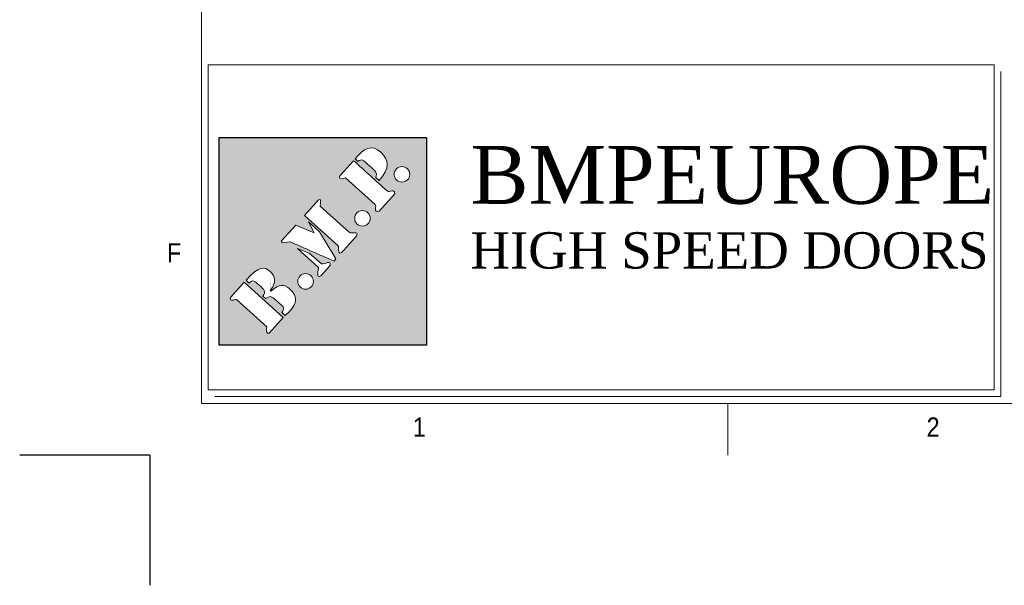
# Model space of a CAD drawing. Header units: millimetres. Extents: x 1545 to 17790, y 764 to 5765.
# Tile 1 of 5: x 1545 to 3060, y 764 to 1633. Entities that reach past the tile are written whole.
import ezdxf

# ---------------------------------------------------------------- set-up
doc = ezdxf.new("R2010")
doc.units = ezdxf.units.MM
doc.header["$LTSCALE"] = 50
doc.layers.add('FORMAT', color=7, linetype='Continuous')
doc.layers.add('Livello 1', color=7, linetype='Continuous')
doc.styles.add('SLDTEXTSTYLE0', font='GOTHIC.TTF', dxfattribs={"width": 0.913})
doc.styles.get("Standard").update_dxf_attribs({"font": 'GOTHIC.TTF'})

# ---------------------------------------------------------------- blocks, each defined once
blk = doc.blocks.new('A$C7C9C4F3F')
at = {"layer": 'FORMAT', "color": 7, "lineweight": 5}
for p, q in [((199.3, 11304.4), (199.3, 199.3)), ((199.3, 199.3), (16199.3, 199.3)), ((2224.2, 0), (2224.2, 199.3))]:
    blk.add_line(p, q, dxfattribs=at)
at = {"color": 7, "lineweight": 5, "char_height": 73.8, "attachment_point": 1, "style": 'SLDTEXTSTYLE0'}
for s, insert in [('1', (1011.8, 145.3)), ('2', (2988.2, 145.3))]:
    blk.add_mtext(s, dxfattribs=dict(at, insert=insert))
at = {"layer": 'FORMAT', "color": 7, "lineweight": 5, "insert": (66.4, 815), "char_height": 73.8, "attachment_point": 1, "style": 'SLDTEXTSTYLE0'}
blk.add_mtext('F', dxfattribs=at)

msp = doc.modelspace()

# ---------------------------------------------------------------- hatches: boundary and pattern name
at = {"true_color": 0x10733a}
h = msp.add_hatch(color=116, dxfattribs=at)
h.dxf.hatch_style = 1
h.paths.add_polyline_path([(1851.6, 1451.9), (1851.6, 1132.8), (2170.7, 1132.8), (2170.7, 1451.9)])
edge = h.paths.add_edge_path(flags=16)
edge.add_spline(control_points=[(1983, 1332.3), (1983, 1332.3), (2001, 1352.2), (2001, 1352.2), (2001, 1352.2), (2001, 1352.2), (2001, 1352.2), (2001, 1352.2)], knot_values=[0.142859, 0.142859, 0.142859, 0.142859, 0.285714, 0.285714, 0.285714, 0.285714, 0.285716, 0.285716, 0.285716, 0.285716], degree=3, periodic=0)
edge.add_spline(control_points=[(2001, 1352.2), (2011.8, 1364.3), (2006.5, 1348.2), (2007.3, 1346.5), (2007.3, 1346.5), (2007.3, 1346.5), (2007.3, 1346.5), (2007.3, 1346.5)], knot_values=[0.285716, 0.285716, 0.285716, 0.285716, 0.428571, 0.428571, 0.428571, 0.428571, 0.428573, 0.428573, 0.428573, 0.428573], degree=3, periodic=0)
edge.add_spline(control_points=[(2007.3, 1346.5), (2007.3, 1346.5), (2052.5, 1305.8), (2052.5, 1305.8), (2052.5, 1305.8), (2052.5, 1305.8), (2052.5, 1305.8), (2052.5, 1305.8)], knot_values=[0.428573, 0.428573, 0.428573, 0.428573, 0.571429, 0.571429, 0.571429, 0.571429, 0.57143, 0.57143, 0.57143, 0.57143], degree=3, periodic=0)
edge.add_spline(control_points=[(2052.5, 1305.8), (2056.3, 1304.7), (2070.3, 1308.4), (2061.5, 1298.6), (2061.5, 1298.6), (2061.5, 1298.6), (2061.5, 1298.6), (2061.5, 1298.6)], knot_values=[0.57143, 0.57143, 0.57143, 0.57143, 0.714286, 0.714286, 0.714286, 0.714286, 0.714287, 0.714287, 0.714287, 0.714287], degree=3, periodic=0)
edge.add_spline(control_points=[(2061.5, 1298.6), (2061.5, 1298.6), (2043.1, 1278.2), (2043.1, 1278.2), (2043.1, 1278.2), (2032.5, 1266.5), (2036.9, 1283.8), (2034.6, 1285.8)], knot_values=[0.714287, 0.714287, 0.714287, 0.714287, 0.857143, 0.857143, 0.857143, 0.857143, 1, 1, 1, 1], degree=3, periodic=0)
edge.add_spline(control_points=[(2034.6, 1285.8), (2034.6, 1285.8), (2021.7, 1297.5), (2008.8, 1309.1)], knot_values=[0, 0, 0, 0, 0.071429, 0.071429, 0.071429, 0.071429], degree=3, periodic=0)
edge.add_spline(control_points=[(2008.8, 1309.1), (1995.9, 1320.7), (1983, 1332.3), (1983, 1332.3), (1983, 1332.3), (1983, 1332.3), (1983, 1332.3), (1983, 1332.3)], knot_values=[0.071429, 0.071429, 0.071429, 0.071429, 0.142857, 0.142857, 0.142857, 0.142857, 0.142859, 0.142859, 0.142859, 0.142859], degree=3, periodic=0)
edge = h.paths.add_edge_path(flags=16)
edge.add_spline(control_points=[(1969.6, 1317.4), (1969.6, 1317.4), (1997.9, 1305.6), (1997.9, 1305.6), (1997.9, 1305.6), (1997.9, 1305.6), (1997.9, 1305.6), (1997.9, 1305.6)], knot_values=[0.444446, 0.444446, 0.444446, 0.444446, 0.555556, 0.555556, 0.555556, 0.555556, 0.555557, 0.555557, 0.555557, 0.555557], degree=3, periodic=0)
edge.add_spline(control_points=[(1997.9, 1305.6), (1997.9, 1305.6), (1989.3, 1322.3), (1989.3, 1322.3), (1989.3, 1322.3), (1989.3, 1322.3), (1989.3, 1322.3), (1989.3, 1322.3)], knot_values=[0.555557, 0.555557, 0.555557, 0.555557, 0.666667, 0.666667, 0.666667, 0.666667, 0.666668, 0.666668, 0.666668, 0.666668], degree=3, periodic=0)
edge.add_spline(control_points=[(1989.3, 1322.3), (1989.3, 1322.3), (2006, 1307.2), (2006, 1307.2), (2006, 1307.2), (2006, 1307.2), (2006, 1307.2), (2006, 1307.2)], knot_values=[0.666668, 0.666668, 0.666668, 0.666668, 0.777778, 0.777778, 0.777778, 0.777778, 0.777779, 0.777779, 0.777779, 0.777779], degree=3, periodic=0)
edge.add_spline(control_points=[(2006, 1307.2), (2006, 1307.2), (2031.4, 1265.2), (2031.4, 1265.2), (2031.4, 1265.2), (2031.4, 1265.2), (2031.4, 1265.2), (2031.4, 1265.2)], knot_values=[0.777779, 0.777779, 0.777779, 0.777779, 0.888889, 0.888889, 0.888889, 0.888889, 0.88889, 0.88889, 0.88889, 0.88889], degree=3, periodic=0)
edge.add_spline(control_points=[(2031.4, 1265.2), (2031.4, 1265.2), (2028.5, 1262), (2028.5, 1262)], knot_values=[0.88889, 0.88889, 0.88889, 0.88889, 1, 1, 1, 1], degree=3, periodic=0)
edge.add_spline(control_points=[(2028.5, 1262), (2006.1, 1271.8), (1982.9, 1282), (1960.5, 1291.8), (1960.5, 1291.8), (1960.5, 1291.8), (1960.5, 1291.8), (1960.5, 1291.8)], knot_values=[0, 0, 0, 0, 0.111111, 0.111111, 0.111111, 0.111111, 0.111112, 0.111112, 0.111112, 0.111112], degree=3, periodic=0)
edge.add_spline(control_points=[(1960.5, 1291.8), (1955.9, 1291.8), (1951.2, 1288.2), (1947.7, 1291), (1947.7, 1291), (1947.7, 1291), (1947.7, 1291), (1947.7, 1291)], knot_values=[0.111112, 0.111112, 0.111112, 0.111112, 0.222222, 0.222222, 0.222222, 0.222222, 0.222223, 0.222223, 0.222223, 0.222223], degree=3, periodic=0)
edge.add_spline(control_points=[(1947.6, 1293), (1947.6, 1293), (1969.6, 1317.4), (1969.6, 1317.4), (1969.6, 1317.4), (1969.6, 1317.4), (1969.6, 1317.4), (1969.6, 1317.4)], knot_values=[0.333334, 0.333334, 0.333334, 0.333334, 0.444444, 0.444444, 0.444444, 0.444444, 0.444446, 0.444446, 0.444446, 0.444446], degree=3, periodic=0)
edge = h.paths.add_edge_path(flags=16)
edge.add_spline(control_points=[(2046.4, 1390), (2041.9, 1387.6), (2032.8, 1387.6), (2038.7, 1394.1), (2038.7, 1394.1), (2038.7, 1394.1), (2038.7, 1394.1), (2038.7, 1394.1)], knot_values=[0.285716, 0.285716, 0.285716, 0.285716, 0.428571, 0.428571, 0.428571, 0.428571, 0.428573, 0.428573, 0.428573, 0.428573], degree=3, periodic=0)
edge.add_spline(control_points=[(2038.7, 1394.1), (2038.7, 1394.1), (2058.6, 1416.3), (2058.6, 1416.3), (2058.6, 1416.3), (2058.6, 1416.3), (2058.6, 1416.3), (2058.6, 1416.3)], knot_values=[0.428573, 0.428573, 0.428573, 0.428573, 0.571429, 0.571429, 0.571429, 0.571429, 0.57143, 0.57143, 0.57143, 0.57143], degree=3, periodic=0)
edge.add_spline(control_points=[(2058.6, 1416.3), (2076, 1400.6), (2092.8, 1385.5), (2110.2, 1369.8), (2110.2, 1369.8), (2110.2, 1369.8), (2110.2, 1369.8), (2110.2, 1369.8)], knot_values=[0.57143, 0.57143, 0.57143, 0.57143, 0.714286, 0.714286, 0.714286, 0.714286, 0.714287, 0.714287, 0.714287, 0.714287], degree=3, periodic=0)
edge.add_spline(control_points=[(2110.2, 1369.8), (2113.3, 1367), (2122.6, 1374.4), (2121.8, 1365.6), (2121.8, 1365.6), (2121.8, 1365.6), (2121.8, 1365.6), (2121.8, 1365.6)], knot_values=[0.714287, 0.714287, 0.714287, 0.714287, 0.857143, 0.857143, 0.857143, 0.857143, 0.857144, 0.857144, 0.857144, 0.857144], degree=3, periodic=0)
edge.add_spline(control_points=[(2121.8, 1365.6), (2121.8, 1365.6), (2097.8, 1338.9), (2097.8, 1338.9)], knot_values=[0.857144, 0.857144, 0.857144, 0.857144, 1, 1, 1, 1], degree=3, periodic=0)
edge.add_spline(control_points=[(2097.8, 1338.9), (2088.4, 1336.1), (2094.7, 1346.5), (2091.7, 1349.2), (2091.7, 1349.2), (2091.7, 1349.2), (2091.7, 1349.2), (2091.7, 1349.2)], knot_values=[0, 0, 0, 0, 0.142857, 0.142857, 0.142857, 0.142857, 0.142859, 0.142859, 0.142859, 0.142859], degree=3, periodic=0)
edge.add_spline(control_points=[(2091.7, 1349.2), (2091.7, 1349.2), (2046.4, 1390), (2046.4, 1390), (2046.4, 1390), (2046.4, 1390), (2046.4, 1390), (2046.4, 1390)], knot_values=[0.142859, 0.142859, 0.142859, 0.142859, 0.285714, 0.285714, 0.285714, 0.285714, 0.285716, 0.285716, 0.285716, 0.285716], degree=3, periodic=0)
edge = h.paths.add_edge_path(flags=16)
edge.add_spline(control_points=[(1972.1, 1281.4), (1972.1, 1281.4), (1990.5, 1274.3), (1990.5, 1274.3), (1990.5, 1274.3), (1990.5, 1274.3), (1990.5, 1274.3), (1990.5, 1274.3)], knot_values=[0.333335, 0.333335, 0.333335, 0.333335, 0.5, 0.5, 0.5, 0.5, 0.500002, 0.500002, 0.500002, 0.500002], degree=3, periodic=0)
edge.add_spline(control_points=[(1990.5, 1274.3), (1990.5, 1274.3), (2009.1, 1257.6), (2009.1, 1257.6), (2009.1, 1257.6), (2009.1, 1257.6), (2009.1, 1257.6), (2009.1, 1257.6)], knot_values=[0.500002, 0.500002, 0.500002, 0.500002, 0.666667, 0.666667, 0.666667, 0.666667, 0.666668, 0.666668, 0.666668, 0.666668], degree=3, periodic=0)
edge.add_spline(control_points=[(2009.1, 1257.6), (2014.4, 1256.6), (2024.4, 1264.7), (2022.5, 1255.3), (2022.5, 1255.3), (2022.5, 1255.3), (2022.5, 1255.3), (2022.5, 1255.3)], knot_values=[0.666668, 0.666668, 0.666668, 0.666668, 0.833333, 0.833333, 0.833333, 0.833333, 0.833335, 0.833335, 0.833335, 0.833335], degree=3, periodic=0)
edge.add_spline(control_points=[(2022.5, 1255.3), (2022.5, 1255.3), (2008, 1239.2), (2008, 1239.2)], knot_values=[0.833335, 0.833335, 0.833335, 0.833335, 1, 1, 1, 1], degree=3, periodic=0)
edge.add_spline(control_points=[(2008, 1239.2), (1999.6, 1235.3), (2005.4, 1248.1), (2004.4, 1252.3), (2004.4, 1252.3), (2004.4, 1252.3), (2004.4, 1252.3), (2004.4, 1252.3)], knot_values=[0, 0, 0, 0, 0.166667, 0.166667, 0.166667, 0.166667, 0.166668, 0.166668, 0.166668, 0.166668], degree=3, periodic=0)
edge.add_spline(control_points=[(2004.4, 1252.3), (2004.4, 1252.3), (1972.1, 1281.4), (1972.1, 1281.4), (1972.1, 1281.4), (1972.1, 1281.4), (1972.1, 1281.4), (1972.1, 1281.4)], knot_values=[0.166668, 0.166668, 0.166668, 0.166668, 0.333333, 0.333333, 0.333333, 0.333333, 0.333335, 0.333335, 0.333335, 0.333335], degree=3, periodic=0)
edge = h.paths.add_edge_path(flags=16)
edge.add_spline(control_points=[(2061.1, 1419), (2074, 1436.2), (2086.7, 1441.8), (2100.6, 1429.3), (2100.6, 1429.3), (2113.1, 1418), (2115.4, 1405), (2097.8, 1385.9)], knot_values=[0.666668, 0.666668, 0.666668, 0.666668, 0.833333, 0.833333, 0.833333, 0.833333, 1, 1, 1, 1], degree=3, periodic=0)
edge.add_spline(control_points=[(2097.8, 1385.9), (2097.8, 1385.9), (2096.5, 1387.1), (2095.2, 1388.3)], knot_values=[0, 0, 0, 0, 0.083333, 0.083333, 0.083333, 0.083333], degree=3, periodic=0)
edge.add_spline(control_points=[(2095.2, 1388.3), (2093.9, 1389.4), (2092.6, 1390.6), (2092.6, 1390.6), (2092.6, 1390.6), (2092.6, 1390.6), (2092.6, 1390.6), (2092.6, 1390.6)], knot_values=[0.083333, 0.083333, 0.083333, 0.083333, 0.166667, 0.166667, 0.166667, 0.166667, 0.166668, 0.166668, 0.166668, 0.166668], degree=3, periodic=0)
edge.add_spline(control_points=[(2092.6, 1390.6), (2095, 1397.9), (2093.7, 1399.1), (2083.2, 1408.5), (2083.2, 1408.5), (2083.2, 1408.5), (2083.2, 1408.5), (2083.2, 1408.5)], knot_values=[0.166668, 0.166668, 0.166668, 0.166668, 0.333333, 0.333333, 0.333333, 0.333333, 0.333335, 0.333335, 0.333335, 0.333335], degree=3, periodic=0)
edge.add_spline(control_points=[(2083.2, 1408.5), (2072.5, 1418.2), (2071.3, 1419.2), (2065.2, 1415.3), (2065.2, 1415.3), (2065.2, 1415.3), (2065.2, 1415.3), (2065.2, 1415.3)], knot_values=[0.333335, 0.333335, 0.333335, 0.333335, 0.5, 0.5, 0.5, 0.5, 0.500002, 0.500002, 0.500002, 0.500002], degree=3, periodic=0)
edge.add_spline(control_points=[(2065.2, 1415.3), (2065.2, 1415.3), (2061.1, 1419), (2061.1, 1419), (2061.1, 1419), (2061.1, 1419), (2061.1, 1419), (2061.1, 1419)], knot_values=[0.500002, 0.500002, 0.500002, 0.500002, 0.666667, 0.666667, 0.666667, 0.666667, 0.666668, 0.666668, 0.666668, 0.666668], degree=3, periodic=0)
edge = h.paths.add_edge_path(flags=16)
edge.add_spline(control_points=[(2072.2, 1315.8), (2065.6, 1315.8), (2060.3, 1321.1), (2060.3, 1327.7), (2060.3, 1327.7), (2060.3, 1334.3), (2065.6, 1339.7), (2072.2, 1339.7)], knot_values=[0.500003, 0.500003, 0.500003, 0.500003, 0.75, 0.75, 0.75, 0.75, 1, 1, 1, 1], degree=3, periodic=0)
edge.add_spline(control_points=[(2072.2, 1339.7), (2078.8, 1339.7), (2084.2, 1334.3), (2084.2, 1327.7), (2084.2, 1327.7), (2084.2, 1327.7), (2084.2, 1327.7), (2084.2, 1327.7)], knot_values=[0, 0, 0, 0, 0.25, 0.25, 0.25, 0.25, 0.250003, 0.250003, 0.250003, 0.250003], degree=3, periodic=0)
edge.add_spline(control_points=[(2084.2, 1327.7), (2084.2, 1321.1), (2078.8, 1315.8), (2072.2, 1315.8), (2072.2, 1315.8), (2072.2, 1315.8), (2072.2, 1315.8), (2072.2, 1315.8)], knot_values=[0.250003, 0.250003, 0.250003, 0.250003, 0.5, 0.5, 0.5, 0.5, 0.500003, 0.500003, 0.500003, 0.500003], degree=3, periodic=0)
edge = h.paths.add_edge_path(flags=16)
edge.add_spline(control_points=[(1930.8, 1217.8), (1930.8, 1217.8), (1930.8, 1217.8), (1930.8, 1217.8), (1930.8, 1217.8), (1939.4, 1227.9), (1939, 1238.7), (1929.8, 1246.6)], knot_values=[0.666668, 0.666668, 0.666668, 0.666668, 0.666668, 0.666668, 0.666668, 0.666668, 0.750001, 0.750001, 0.750001, 0.750001], degree=3, periodic=0)
edge.add_spline(control_points=[(1932.5, 1216.2), (1943.9, 1226.4), (1951, 1227.5), (1960.1, 1219.3), (1960.1, 1219.3), (1973.8, 1207), (1972.5, 1194.3), (1953.2, 1178.3)], knot_values=[0.833334, 0.833334, 0.833334, 0.833334, 0.916667, 0.916667, 0.916667, 0.916667, 1, 1, 1, 1], degree=3, periodic=0)
edge.add_spline(control_points=[(1953.2, 1178.3), (1953.2, 1178.3), (1951.9, 1179.5), (1950.7, 1180.6)], knot_values=[0, 0, 0, 0, 0.041667, 0.041667, 0.041667, 0.041667], degree=3, periodic=0)
edge.add_spline(control_points=[(1950.7, 1180.6), (1949.4, 1181.8), (1948.1, 1182.9), (1948.1, 1182.9), (1948.1, 1182.9), (1948.1, 1182.9), (1948.1, 1182.9), (1948.1, 1182.9)], knot_values=[0.041667, 0.041667, 0.041667, 0.041667, 0.083333, 0.083333, 0.083333, 0.083333, 0.083334, 0.083334, 0.083334, 0.083334], degree=3, periodic=0)
edge.add_spline(control_points=[(1948.1, 1182.9), (1954.4, 1190.2), (1949.2, 1192.9), (1941.5, 1199.8), (1941.5, 1199.8), (1941.5, 1199.8), (1941.5, 1199.8), (1941.5, 1199.8)], knot_values=[0.083334, 0.083334, 0.083334, 0.083334, 0.166667, 0.166667, 0.166667, 0.166667, 0.166667, 0.166667, 0.166667, 0.166667], degree=3, periodic=0)
edge.add_spline(control_points=[(1941.5, 1199.8), (1935.1, 1205.5), (1931.1, 1211), (1923.2, 1204.2), (1923.2, 1204.2), (1923.2, 1204.2), (1923.2, 1204.2), (1923.2, 1204.2)], knot_values=[0.166667, 0.166667, 0.166667, 0.166667, 0.25, 0.25, 0.25, 0.25, 0.250001, 0.250001, 0.250001, 0.250001], degree=3, periodic=0)
edge.add_spline(control_points=[(1923.2, 1204.2), (1923.2, 1204.2), (1918.9, 1208.1), (1918.9, 1208.1), (1918.9, 1208.1), (1918.9, 1208.1), (1918.9, 1208.1), (1918.9, 1208.1)], knot_values=[0.250001, 0.250001, 0.250001, 0.250001, 0.333333, 0.333333, 0.333333, 0.333333, 0.333334, 0.333334, 0.333334, 0.333334], degree=3, periodic=0)
edge.add_spline(control_points=[(1918.9, 1208.1), (1924.9, 1214.7), (1920.7, 1218.5), (1913.4, 1225.1), (1913.4, 1225.1), (1913.4, 1225.1), (1913.4, 1225.1), (1913.4, 1225.1)], knot_values=[0.333334, 0.333334, 0.333334, 0.333334, 0.416667, 0.416667, 0.416667, 0.416667, 0.416668, 0.416668, 0.416668, 0.416668], degree=3, periodic=0)
edge.add_spline(control_points=[(1913.4, 1225.1), (1906.4, 1231.3), (1903.7, 1233.9), (1897.9, 1228.2), (1897.9, 1228.2), (1897.9, 1228.2), (1897.9, 1228.2), (1897.9, 1228.2)], knot_values=[0.416668, 0.416668, 0.416668, 0.416668, 0.5, 0.5, 0.5, 0.5, 0.500001, 0.500001, 0.500001, 0.500001], degree=3, periodic=0)
edge.add_spline(control_points=[(1897.9, 1228.2), (1897.9, 1228.2), (1893.1, 1232.5), (1893.1, 1232.5), (1893.1, 1232.5), (1893.1, 1232.5), (1893.1, 1232.5), (1893.1, 1232.5)], knot_values=[0.500001, 0.500001, 0.500001, 0.500001, 0.583333, 0.583333, 0.583333, 0.583333, 0.583334, 0.583334, 0.583334, 0.583334], degree=3, periodic=0)
edge.add_spline(control_points=[(1893.1, 1232.5), (1912.3, 1255.5), (1922.4, 1253), (1929.8, 1246.6), (1929.8, 1246.6), (1929.8, 1246.6), (1929.8, 1246.6), (1929.8, 1246.6)], knot_values=[0.583334, 0.583334, 0.583334, 0.583334, 0.666667, 0.666667, 0.666667, 0.666667, 0.666667, 0.666667, 0.666667, 0.666667], degree=3, periodic=0)
edge = h.paths.add_edge_path(flags=16)
edge.add_spline(control_points=[(1984.7, 1242.7), (1991.3, 1242.7), (1996.7, 1237.4), (1996.7, 1230.8), (1996.7, 1230.8), (1996.7, 1230.8), (1996.7, 1230.8), (1996.7, 1230.8)], knot_values=[0, 0, 0, 0, 0.25, 0.25, 0.25, 0.25, 0.250003, 0.250003, 0.250003, 0.250003], degree=3, periodic=0)
edge.add_spline(control_points=[(1996.7, 1230.8), (1996.7, 1224.2), (1991.3, 1218.8), (1984.7, 1218.8), (1984.7, 1218.8), (1984.7, 1218.8), (1984.7, 1218.8), (1984.7, 1218.8)], knot_values=[0.250003, 0.250003, 0.250003, 0.250003, 0.5, 0.5, 0.5, 0.5, 0.500003, 0.500003, 0.500003, 0.500003], degree=3, periodic=0)
edge.add_spline(control_points=[(1984.7, 1218.8), (1978.1, 1218.8), (1972.8, 1224.2), (1972.8, 1230.8), (1972.8, 1230.8), (1972.8, 1237.4), (1978.1, 1242.7), (1984.7, 1242.7)], knot_values=[0.500003, 0.500003, 0.500003, 0.500003, 0.75, 0.75, 0.75, 0.75, 1, 1, 1, 1], degree=3, periodic=0)
edge = h.paths.add_edge_path(flags=16)
edge.add_spline(control_points=[(1890.4, 1229.5), (1890.4, 1229.5), (1950.5, 1175.4), (1950.5, 1175.4), (1950.5, 1175.4), (1950.5, 1175.4), (1950.5, 1175.4), (1950.5, 1175.4)], knot_values=[0.666668, 0.666668, 0.666668, 0.666668, 0.833333, 0.833333, 0.833333, 0.833333, 0.833335, 0.833335, 0.833335, 0.833335], degree=3, periodic=0)
edge.add_spline(control_points=[(1950.5, 1175.4), (1950.5, 1175.4), (1928.6, 1151), (1928.6, 1151)], knot_values=[0.833335, 0.833335, 0.833335, 0.833335, 1, 1, 1, 1], degree=3, periodic=0)
edge.add_spline(control_points=[(1928.6, 1151), (1923.7, 1149.6), (1924.6, 1156.8), (1925.2, 1160.9), (1925.2, 1160.9), (1925.2, 1160.9), (1925.2, 1160.9), (1925.2, 1160.9)], knot_values=[0, 0, 0, 0, 0.166667, 0.166667, 0.166667, 0.166667, 0.166668, 0.166668, 0.166668, 0.166668], degree=3, periodic=0)
edge.add_spline(control_points=[(1925.2, 1160.9), (1925.2, 1160.9), (1878.6, 1202.8), (1878.6, 1202.8), (1878.6, 1202.8), (1878.6, 1202.8), (1878.6, 1202.8), (1878.6, 1202.8)], knot_values=[0.166668, 0.166668, 0.166668, 0.166668, 0.333333, 0.333333, 0.333333, 0.333333, 0.333335, 0.333335, 0.333335, 0.333335], degree=3, periodic=0)
edge.add_spline(control_points=[(1878.6, 1202.8), (1875.7, 1203.5), (1867.2, 1198.4), (1869.2, 1205.9), (1869.2, 1205.9), (1869.2, 1205.9), (1869.2, 1205.9), (1869.2, 1205.9)], knot_values=[0.333335, 0.333335, 0.333335, 0.333335, 0.5, 0.5, 0.5, 0.5, 0.500002, 0.500002, 0.500002, 0.500002], degree=3, periodic=0)
edge.add_spline(control_points=[(1869.2, 1205.9), (1869.2, 1205.9), (1890.4, 1229.5), (1890.4, 1229.5), (1890.4, 1229.5), (1890.4, 1229.5), (1890.4, 1229.5), (1890.4, 1229.5)], knot_values=[0.500002, 0.500002, 0.500002, 0.500002, 0.666667, 0.666667, 0.666667, 0.666667, 0.666668, 0.666668, 0.666668, 0.666668], degree=3, periodic=0)
edge = h.paths.add_edge_path(flags=16)
edge.add_spline(control_points=[(2133, 1383.4), (2126.4, 1383.4), (2121, 1388.7), (2121, 1395.3), (2121, 1395.3), (2121, 1401.9), (2126.4, 1407.3), (2133, 1407.3)], knot_values=[0.500003, 0.500003, 0.500003, 0.500003, 0.75, 0.75, 0.75, 0.75, 1, 1, 1, 1], degree=3, periodic=0)
edge.add_spline(control_points=[(2133, 1407.3), (2139.6, 1407.3), (2144.9, 1401.9), (2144.9, 1395.3), (2144.9, 1395.3), (2144.9, 1395.3), (2144.9, 1395.3), (2144.9, 1395.3)], knot_values=[0, 0, 0, 0, 0.25, 0.25, 0.25, 0.25, 0.250003, 0.250003, 0.250003, 0.250003], degree=3, periodic=0)
edge.add_spline(control_points=[(2144.9, 1395.3), (2144.9, 1388.7), (2139.6, 1383.4), (2133, 1383.4), (2133, 1383.4), (2133, 1383.4), (2133, 1383.4), (2133, 1383.4)], knot_values=[0.250003, 0.250003, 0.250003, 0.250003, 0.5, 0.5, 0.5, 0.5, 0.500003, 0.500003, 0.500003, 0.500003], degree=3, periodic=0)

# ---------------------------------------------------------------- linework, layer by layer
at = {"lineweight": 5}
for p, q in [((1834.9, 1563.9), (3044.2, 1563.9)), ((1834.9, 1563.9), (1834.9, 1063.9)), ((3044.2, 1563.9), (3044.2, 1063.9)), ((3054.5, 1553.6), (3054.5, 1053.6)), ((1834.9, 1063.9), (3044.2, 1063.9)), ((1845.2, 1053.6), (3054.5, 1053.6))]:
    msp.add_line(p, q, dxfattribs=at)
at = {"color": 116, "true_color": 0x10733a}
for p, q in [((1851.6, 1451.9), (2170.7, 1451.9)), ((1851.6, 1132.8), (1851.6, 1451.9)), ((2170.7, 1451.9), (2170.7, 1132.8)), ((2170.7, 1132.8), (1851.6, 1132.8))]:
    msp.add_line(p, q, dxfattribs=at)
at = {"color": 2}
for q in [(1544.9, 963.5), (1744.9, 763.5)]:
    msp.add_line((1744.9, 963.5), q, dxfattribs=at)
at = {"layer": 'Livello 1', "color": 116, "lineweight": 5, "true_color": 0x10733a}
for points, knots in [([(2097.8, 1385.9), (2097.8, 1385.9), (2092.6, 1390.6), (2092.6, 1390.6), (2092.6, 1390.6), (2095, 1397.9), (2093.7, 1399.1), (2083.2, 1408.5), (2083.2, 1408.5), (2072.5, 1418.2), (2071.3, 1419.2), (2065.2, 1415.3), (2065.2, 1415.3), (2065.2, 1415.3), (2061.1, 1419), (2061.1, 1419), (2061.1, 1419), (2074, 1436.2), (2086.7, 1441.8), (2100.6, 1429.3), (2100.6, 1429.3), (2113.1, 1418), (2115.4, 1405), (2097.8, 1385.9)], [0, 0, 0, 0, 0.166667, 0.166667, 0.166667, 0.166667, 0.333333, 0.333333, 0.333333, 0.333333, 0.5, 0.5, 0.5, 0.5, 0.666667, 0.666667, 0.666667, 0.666667, 0.833333, 0.833333, 0.833333, 0.833333, 1, 1, 1, 1]), ([(2097.8, 1338.9), (2088.4, 1336.1), (2094.7, 1346.5), (2091.7, 1349.2), (2091.7, 1349.2), (2091.7, 1349.2), (2046.4, 1390), (2046.4, 1390), (2046.4, 1390), (2041.9, 1387.6), (2032.8, 1387.6), (2038.7, 1394.1), (2038.7, 1394.1), (2038.7, 1394.1), (2058.6, 1416.3), (2058.6, 1416.3), (2058.6, 1416.3), (2076, 1400.6), (2092.8, 1385.5), (2110.2, 1369.8), (2110.2, 1369.8), (2113.3, 1367), (2122.6, 1374.4), (2121.8, 1365.6), (2121.8, 1365.6), (2121.8, 1365.6), (2097.8, 1338.9), (2097.8, 1338.9)], [0, 0, 0, 0, 0.142857, 0.142857, 0.142857, 0.142857, 0.285714, 0.285714, 0.285714, 0.285714, 0.428571, 0.428571, 0.428571, 0.428571, 0.571429, 0.571429, 0.571429, 0.571429, 0.714286, 0.714286, 0.714286, 0.714286, 0.857143, 0.857143, 0.857143, 0.857143, 1, 1, 1, 1]), ([(2133, 1407.3), (2139.6, 1407.3), (2144.9, 1401.9), (2144.9, 1395.3), (2144.9, 1395.3), (2144.9, 1388.7), (2139.6, 1383.4), (2133, 1383.4), (2133, 1383.4), (2126.4, 1383.4), (2121, 1388.7), (2121, 1395.3), (2121, 1395.3), (2121, 1401.9), (2126.4, 1407.3), (2133, 1407.3)], [0, 0, 0, 0, 0.25, 0.25, 0.25, 0.25, 0.5, 0.5, 0.5, 0.5, 0.75, 0.75, 0.75, 0.75, 1, 1, 1, 1]), ([(2034.6, 1285.8), (2034.6, 1285.8), (1983, 1332.3), (1983, 1332.3), (1983, 1332.3), (1983, 1332.3), (2001, 1352.2), (2001, 1352.2), (2001, 1352.2), (2011.8, 1364.3), (2006.5, 1348.2), (2007.3, 1346.5), (2007.3, 1346.5), (2007.3, 1346.5), (2052.5, 1305.8), (2052.5, 1305.8), (2052.5, 1305.8), (2056.3, 1304.7), (2070.3, 1308.4), (2061.5, 1298.6), (2061.5, 1298.6), (2061.5, 1298.6), (2043.1, 1278.2), (2043.1, 1278.2), (2043.1, 1278.2), (2032.5, 1266.5), (2036.9, 1283.8), (2034.6, 1285.8)], [0, 0, 0, 0, 0.142857, 0.142857, 0.142857, 0.142857, 0.285714, 0.285714, 0.285714, 0.285714, 0.428571, 0.428571, 0.428571, 0.428571, 0.571429, 0.571429, 0.571429, 0.571429, 0.714286, 0.714286, 0.714286, 0.714286, 0.857143, 0.857143, 0.857143, 0.857143, 1, 1, 1, 1]), ([(2072.2, 1339.7), (2078.8, 1339.7), (2084.2, 1334.3), (2084.2, 1327.7), (2084.2, 1327.7), (2084.2, 1321.1), (2078.8, 1315.8), (2072.2, 1315.8), (2072.2, 1315.8), (2065.6, 1315.8), (2060.3, 1321.1), (2060.3, 1327.7), (2060.3, 1327.7), (2060.3, 1334.3), (2065.6, 1339.7), (2072.2, 1339.7)], [0, 0, 0, 0, 0.25, 0.25, 0.25, 0.25, 0.5, 0.5, 0.5, 0.5, 0.75, 0.75, 0.75, 0.75, 1, 1, 1, 1]), ([(2028.5, 1262), (2006.1, 1271.8), (1982.9, 1282), (1960.5, 1291.8), (1960.5, 1291.8), (1955.9, 1291.8), (1951.2, 1288.2), (1947.7, 1291), (1947.7, 1291), (1947.7, 1291), (1947.6, 1293), (1947.6, 1293), (1947.6, 1293), (1947.6, 1293), (1969.6, 1317.4), (1969.6, 1317.4), (1969.6, 1317.4), (1969.6, 1317.4), (1997.9, 1305.6), (1997.9, 1305.6), (1997.9, 1305.6), (1997.9, 1305.6), (1989.3, 1322.3), (1989.3, 1322.3), (1989.3, 1322.3), (1989.3, 1322.3), (2006, 1307.2), (2006, 1307.2), (2006, 1307.2), (2006, 1307.2), (2031.4, 1265.2), (2031.4, 1265.2), (2031.4, 1265.2), (2031.4, 1265.2), (2028.5, 1262), (2028.5, 1262)], [0, 0, 0, 0, 0.111111, 0.111111, 0.111111, 0.111111, 0.222222, 0.222222, 0.222222, 0.222222, 0.333333, 0.333333, 0.333333, 0.333333, 0.444444, 0.444444, 0.444444, 0.444444, 0.555556, 0.555556, 0.555556, 0.555556, 0.666667, 0.666667, 0.666667, 0.666667, 0.777778, 0.777778, 0.777778, 0.777778, 0.888889, 0.888889, 0.888889, 0.888889, 1, 1, 1, 1]), ([(2008, 1239.2), (1999.6, 1235.3), (2005.4, 1248.1), (2004.4, 1252.3), (2004.4, 1252.3), (2004.4, 1252.3), (1972.1, 1281.4), (1972.1, 1281.4), (1972.1, 1281.4), (1972.1, 1281.4), (1990.5, 1274.3), (1990.5, 1274.3), (1990.5, 1274.3), (1990.5, 1274.3), (2009.1, 1257.6), (2009.1, 1257.6), (2009.1, 1257.6), (2014.4, 1256.6), (2024.4, 1264.7), (2022.5, 1255.3), (2022.5, 1255.3), (2022.5, 1255.3), (2008, 1239.2), (2008, 1239.2)], [0, 0, 0, 0, 0.166667, 0.166667, 0.166667, 0.166667, 0.333333, 0.333333, 0.333333, 0.333333, 0.5, 0.5, 0.5, 0.5, 0.666667, 0.666667, 0.666667, 0.666667, 0.833333, 0.833333, 0.833333, 0.833333, 1, 1, 1, 1]), ([(1953.2, 1178.3), (1953.2, 1178.3), (1948.1, 1182.9), (1948.1, 1182.9), (1948.1, 1182.9), (1954.4, 1190.2), (1949.2, 1192.9), (1941.5, 1199.8), (1941.5, 1199.8), (1935.1, 1205.5), (1931.1, 1211), (1923.2, 1204.2), (1923.2, 1204.2), (1923.2, 1204.2), (1918.9, 1208.1), (1918.9, 1208.1), (1918.9, 1208.1), (1924.9, 1214.7), (1920.7, 1218.5), (1913.4, 1225.1), (1913.4, 1225.1), (1906.4, 1231.3), (1903.7, 1233.9), (1897.9, 1228.2), (1897.9, 1228.2), (1897.9, 1228.2), (1893.1, 1232.5), (1893.1, 1232.5), (1893.1, 1232.5), (1912.3, 1255.5), (1922.4, 1253), (1929.8, 1246.6), (1929.8, 1246.6), (1939, 1238.7), (1939.4, 1227.9), (1930.8, 1217.8), (1930.8, 1217.8), (1929.8, 1216.2), (1931.4, 1215.2), (1932.5, 1216.2), (1932.5, 1216.2), (1943.9, 1226.4), (1951, 1227.5), (1960.1, 1219.3), (1960.1, 1219.3), (1973.8, 1207), (1972.5, 1194.3), (1953.2, 1178.3)], [0, 0, 0, 0, 0.083333, 0.083333, 0.083333, 0.083333, 0.166667, 0.166667, 0.166667, 0.166667, 0.25, 0.25, 0.25, 0.25, 0.333333, 0.333333, 0.333333, 0.333333, 0.416667, 0.416667, 0.416667, 0.416667, 0.5, 0.5, 0.5, 0.5, 0.583333, 0.583333, 0.583333, 0.583333, 0.666667, 0.666667, 0.666667, 0.666667, 0.75, 0.75, 0.75, 0.75, 0.833333, 0.833333, 0.833333, 0.833333, 0.916667, 0.916667, 0.916667, 0.916667, 1, 1, 1, 1]), ([(1984.7, 1242.7), (1991.3, 1242.7), (1996.7, 1237.4), (1996.7, 1230.8), (1996.7, 1230.8), (1996.7, 1224.2), (1991.3, 1218.8), (1984.7, 1218.8), (1984.7, 1218.8), (1978.1, 1218.8), (1972.8, 1224.2), (1972.8, 1230.8), (1972.8, 1230.8), (1972.8, 1237.4), (1978.1, 1242.7), (1984.7, 1242.7)], [0, 0, 0, 0, 0.25, 0.25, 0.25, 0.25, 0.5, 0.5, 0.5, 0.5, 0.75, 0.75, 0.75, 0.75, 1, 1, 1, 1]), ([(1928.6, 1151), (1923.7, 1149.6), (1924.6, 1156.8), (1925.2, 1160.9), (1925.2, 1160.9), (1925.2, 1160.9), (1878.6, 1202.8), (1878.6, 1202.8), (1878.6, 1202.8), (1875.7, 1203.5), (1867.2, 1198.4), (1869.2, 1205.9), (1869.2, 1205.9), (1869.2, 1205.9), (1890.4, 1229.5), (1890.4, 1229.5), (1890.4, 1229.5), (1890.4, 1229.5), (1950.5, 1175.4), (1950.5, 1175.4), (1950.5, 1175.4), (1950.5, 1175.4), (1928.6, 1151), (1928.6, 1151)], [0, 0, 0, 0, 0.166667, 0.166667, 0.166667, 0.166667, 0.333333, 0.333333, 0.333333, 0.333333, 0.5, 0.5, 0.5, 0.5, 0.666667, 0.666667, 0.666667, 0.666667, 0.833333, 0.833333, 0.833333, 0.833333, 1, 1, 1, 1])]:
    msp.add_open_spline(points, degree=3, knots=knots, dxfattribs=at)

# ---------------------------------------------------------------- block references
at = {"xscale": 0.4, "yscale": 0.4, "zscale": 0.4}
msp.add_blockref('A$C7C9C4F3F', (1744.9, 963.5), dxfattribs=at)

# ---------------------------------------------------------------- texts
at = {"color": 116, "true_color": 0x10733a, "attachment_point": 1}
for s, insert, char_height in [('{\\fTimes New Roman|b0|i0|c0|p18;BMPEUROPE}', (2238.2, 1439), 88.9), ('{\\fTimes New Roman|b0|i0|c0|p18;HIGH SPEED DOORS}', (2238.2, 1306.4), 55.88)]:
    msp.add_mtext_dynamic_manual_height_columns(s, width=2431.356, gutter_width=875, heights=[0], dxfattribs=dict(at, insert=insert, char_height=char_height))

doc.saveas('drawing.dxf')
